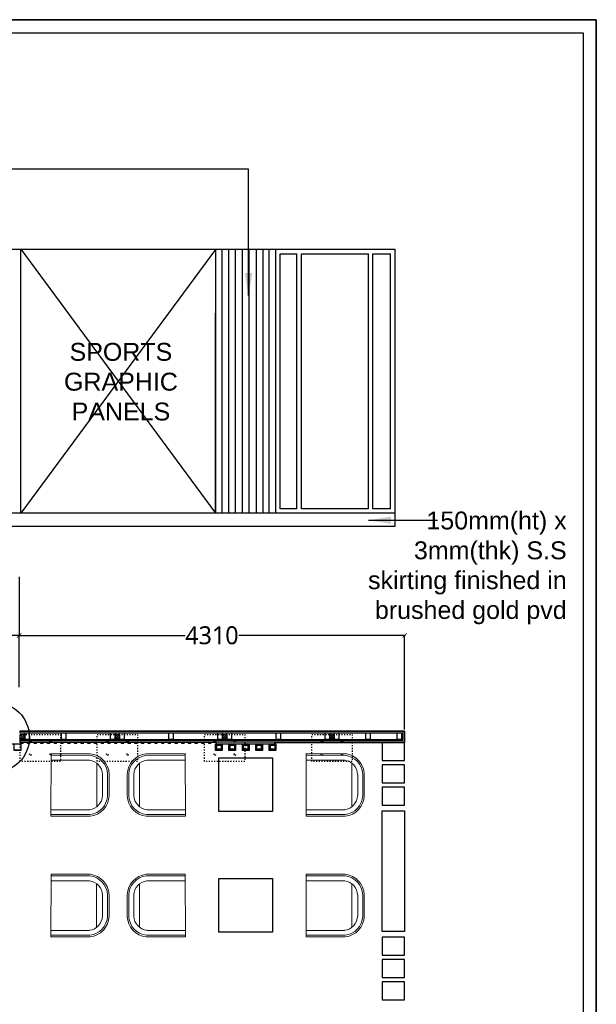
# Model space of a CAD drawing. Header units: millimetres. Extents: x 502444 to 745500, y -417645 to -375189.
# Tile 6 of 208: x 522465 to 528911, y -409145 to -398141. Entities that reach past the tile are written whole.
import ezdxf

# ---------------------------------------------------------------- set-up
doc = ezdxf.new("R2010")
doc.units = ezdxf.units.MM
doc.linetypes.add('ACAD_ISO03W100', pattern=[30, 12, -18])
doc.layers.get('Defpoints').update_dxf_attribs({"color": 251})
for name, color, linetype, lineweight in [('0FM-WS-TEXT', 7, 'Continuous', 25), ('furniture', 7, 'Continuous', 20), ('G-ANNO-TEXT', 231, 'Continuous', 9), ('Text', 7, 'Continuous', 25)]:
    doc.layers.add(name, color=color, linetype=linetype, lineweight=lineweight)
doc.layers.add('DIMENSIONS', color=7, linetype='Continuous', lineweight=25, true_color=0xcc0000)
doc.styles.add('Arial_B_4', font='arialbd.ttf', dxfattribs={"height": 800})
doc.styles.add('RS75', font='@Malgun Gothic', dxfattribs={"height": 75})
doc.dimstyles.new('DIM', dxfattribs={"dimtxt": 100, "dimasz": 50, "dimexe": 0, "dimexo": 20, "dimgap": 0, "dimtad": 0, "dimdec": 0, "dimrnd": 5, "dimzin": 0, "dimdsep": 46, "dimtxsty": 'Standard', "dimblk": 'OBLIQUE', "dimcen": 0, "dimdle": 10, "dimadec": 4, "dimazin": 0, "dimtfac": 1, "dimtdec": 0, "dimtofl": 0, "dimtmove": 1, "dimatfit": 3, "dimfxl": 1, "dimtolj": 1, "dimtzin": 0, "dimarcsym": 0})
doc.dimstyles.get("Standard").update_dxf_attribs({"dimtxt": 0.18, "dimasz": 0.18, "dimexe": 0.18, "dimexo": 0.0625, "dimgap": 0.09, "dimtad": 0, "dimtih": 1, "dimtoh": 1, "dimdec": 4, "dimzin": 0, "dimdsep": 46, "dimtxsty": 'Standard', "dimcen": 0.09, "dimadec": 0, "dimazin": 0, "dimtfac": 1, "dimtdec": 4, "dimtofl": 0, "dimtmove": 0, "dimatfit": 3, "dimfxl": 1, "dimtolj": 1, "dimtzin": 0, "dimarcsym": 0})

# ---------------------------------------------------------------- blocks, each defined once
blk = doc.blocks.new('DYHTU')
at = {"layer": 'furniture', "color": 9, "true_color": 0xc7c8ca}
for p, q in [((517358, -382569, 0), (516921, -382570, 0)), ((517358, -382587, 0), (516923, -382588, 0)), ((516923, -382588, 0), (517358, -382587, 0)), ((517358, -382569, 0), (517359, -383269, 0)), ((516848, -382676, 0), (516848, -383164, 0)), ((516927, -382643, 0), (517358, -382643, 0)), ((516708, -383041, 0), (516708, -382799, 0)), ((516708, -382799, 0), (516708, -383041, 0)), ((516726, -382799, 0), (516726, -383040, 0)), ((516726, -383040, 0), (516726, -382799, 0)), ((516782, -383039, 0), (516782, -382801, 0)), ((517359, -383269, 0), (516921, -383270, 0)), ((516924, -383251, 0), (517359, -383251, 0)), ((517359, -383196, 0), (516927, -383196, 0))]:
    blk.add_line(p, q, dxfattribs=at)
for centre, radius, start, end in [((516950, -382810, 0), 242, 96.872, 177.2974), ((516950, -382810, 0), 224, 96.872, 177.2974), ((516950, -382810, 0), 168, 97.9109, 176.8767), ((516950, -383029, 0), 242, 182.8215, 263.2469), ((516950, -383029, 0), 224, 182.8215, 263.2469), ((516950, -383029, 0), 168, 183.2422, 262.2079)]:
    blk.add_arc(centre, radius, start, end, dxfattribs=at)
blk = doc.blocks.new('sheet format horizontal')
at = {"layer": 'Text'}
for points in [[(66770.91, -4572.61), (66770.91, -3464.93), (65208.79, -3464.93), (65208.79, -4572.61)], [(66770.91, -4572.61), (65208.79, -4572.61), (65208.79, -3464.93), (66770.91, -3464.93)], [(65217.44, -3473.58), (66762.26, -3473.58), (66762.26, -4563.96), (65217.44, -4563.96)]]:
    blk.add_lwpolyline(points, close=True, dxfattribs=at)
blk = doc.blocks.new('_ArchTick')
at = {"color": 0, "linetype": 'ByBlock', "const_width": 0.15}
blk.add_lwpolyline([(-0.5, -0.5), (0.5, 0.5)], dxfattribs=at)
blk = doc.blocks.new('*D254')
at = {"layer": 'Defpoints', "color": 0, "lineweight": 25, "ltscale": 250, "transparency": 16777216}
for p in [(522459, -404347, 453), (513985, -404438, 1193), (522459, -405022)]:
    blk.add_point(p, dxfattribs=at)
at = {"layer": 'DIMENSIONS', "color": 0, "lineweight": -2, "ltscale": 250, "transparency": 16777216}
for p, q in [((522459, -404367), (522459, -405022)), ((513985, -404458), (513985, -405022)), ((513975, -405022), (517932, -405022)), ((522469, -405022), (518512, -405022))]:
    blk.add_line(p, q, dxfattribs=at)
at = {"layer": 'DIMENSIONS', "color": 0, "lineweight": -2, "ltscale": 250, "transparency": 16777216, "xscale": 50, "yscale": 50, "zscale": 50, "rotation": 180}
blk.add_blockref('_ArchTick', (513985, -405022), dxfattribs=at)
at = {"layer": 'DIMENSIONS', "color": 0, "lineweight": -2, "ltscale": 250, "transparency": 16777216, "xscale": 50, "yscale": 50, "zscale": 50}
blk.add_blockref('_ArchTick', (522459, -405022), dxfattribs=at)
at = {"layer": 'DIMENSIONS', "color": 0, "ltscale": 250, "transparency": 16777216, "insert": (518222, -405022), "char_height": 75, "attachment_point": 5, "style": 'RS75'}
blk.add_mtext('\\A1;{\\H2.6667x;8475}', dxfattribs=at)
blk = doc.blocks.new('*D255')
at = {"layer": 'Defpoints', "color": 0, "lineweight": 25, "ltscale": 250, "transparency": 16777216}
for p in [(526768, -405022), (522459, -405621, 119), (526768, -406093, 0)]:
    blk.add_point(p, dxfattribs=at)
at = {"layer": 'DIMENSIONS', "color": 0, "lineweight": -2, "ltscale": 250, "transparency": 16777216}
for p, q in [((522449, -405022), (524314, -405022)), ((522459, -405601), (522459, -405022)), ((526778, -405022), (524913, -405022)), ((526768, -406073), (526768, -405022))]:
    blk.add_line(p, q, dxfattribs=at)
at = {"layer": 'DIMENSIONS', "color": 0, "lineweight": -2, "ltscale": 250, "transparency": 16777216, "xscale": 50, "yscale": 50, "zscale": 50, "rotation": 180}
blk.add_blockref('_ArchTick', (522459, -405022), dxfattribs=at)
at = {"layer": 'DIMENSIONS', "color": 0, "lineweight": -2, "ltscale": 250, "transparency": 16777216, "xscale": 50, "yscale": 50, "zscale": 50}
blk.add_blockref('_ArchTick', (526768, -405022), dxfattribs=at)
at = {"layer": 'DIMENSIONS', "color": 0, "ltscale": 250, "transparency": 16777216, "insert": (524614, -405022), "char_height": 75, "attachment_point": 5, "style": 'RS75'}
blk.add_mtext('\\A1;{\\H2.6667x;4310}', dxfattribs=at)

msp = doc.modelspace()

# ---------------------------------------------------------------- linework, layer by layer
at = {"layer": '0FM-WS-TEXT', "color": 116, "lineweight": 30, "true_color": 0x136734}
msp.add_line((504394.07523, -400706.52544), (526659.7097, -400706.52544), dxfattribs=at)
at = {"layer": '0FM-WS-TEXT', "color": 251, "lineweight": 25, "true_color": 0x636466}
for p, q in [((522477.60055, -400706.52544), (524654.05313, -403656.52544)), ((524654.05313, -400708.54844), (522477.60055, -403656.52544)), ((522465.23123, -406092.52443, -0.09654), (522465.23123, -406111.52443)), ((522465.23123, -406186.52443, -0.09654), (522465.23123, -406218.52443)), ((522477.60055, -406230.52443), (522477.60055, -406218.52443)), ((522502.60055, -406230.52443), (522502.60055, -406218.52443)), ((522552.60055, -406230.52443), (522552.60055, -406218.52443)), ((522577.60055, -406230.52443), (522577.60055, -406218.52443)), ((522627.60055, -406230.52443), (522627.60055, -406218.52443)), ((522652.60055, -406230.52443), (522652.60055, -406218.52443)), ((522702.60055, -406230.52443), (522702.60055, -406218.52443)), ((522727.60055, -406230.52443), (522727.60055, -406218.52443)), ((522777.60055, -406230.52443), (522777.60055, -406218.52443)), ((522802.60055, -406230.52443), (522802.60055, -406218.52443)), ((522852.60055, -406230.52443), (522852.60055, -406218.52443)), ((522877.60055, -406230.52443), (522877.60055, -406218.52443)), ((522927.60055, -406230.52443), (522927.60055, -406218.52443)), ((522952.60055, -406230.52443), (522952.60055, -406218.52443)), ((523002.60055, -406230.52443), (523002.60055, -406218.52443)), ((523027.60055, -406230.52443), (523027.60055, -406218.52443)), ((523077.60055, -406230.52443), (523077.60055, -406218.52443)), ((523102.60055, -406230.52443), (523102.60055, -406218.52443)), ((523152.60055, -406230.52443), (523152.60055, -406218.52443)), ((523177.60055, -406230.52443), (523177.60055, -406218.52443)), ((523227.60055, -406230.52443), (523227.60055, -406218.52443)), ((523252.60055, -406230.52443), (523252.60055, -406218.52443)), ((523302.60055, -406230.52443), (523302.60055, -406218.52443)), ((523327.60055, -406230.52443), (523327.60055, -406218.52443)), ((523377.60055, -406230.52443), (523377.60055, -406218.52443)), ((523402.60055, -406230.52443), (523402.60055, -406218.52443)), ((523452.60055, -406230.52443), (523452.60055, -406218.52443)), ((523477.60055, -406230.52443), (523477.60055, -406218.52443)), ((523527.60055, -406230.52443), (523527.60055, -406218.52443)), ((523552.60055, -406230.52443), (523552.60055, -406218.52443)), ((523602.60055, -406230.52443), (523602.60055, -406218.52443)), ((523627.60055, -406230.52443), (523627.60055, -406218.52443)), ((523677.60055, -406230.52443), (523677.60055, -406218.52443)), ((523702.60055, -406230.52443), (523702.60055, -406218.52443)), ((523752.60055, -406230.52443), (523752.60055, -406218.52443)), ((523777.60055, -406230.52443), (523777.60055, -406218.52443)), ((523827.60055, -406230.52443), (523827.60055, -406218.52443)), ((523852.60055, -406230.52443), (523852.60055, -406218.52443)), ((523902.60055, -406230.52443), (523902.60055, -406218.52443)), ((523927.60055, -406230.52443), (523927.60055, -406218.52443)), ((523977.60055, -406230.52443), (523977.60055, -406218.52443)), ((524002.60055, -406230.52443), (524002.60055, -406218.52443)), ((524052.60055, -406230.52443), (524052.60055, -406218.52443)), ((524077.60055, -406230.52443), (524077.60055, -406218.52443)), ((524127.60055, -406230.52443), (524127.60055, -406218.52443)), ((524152.60055, -406230.52443), (524152.60055, -406218.52443)), ((524202.60055, -406230.52443), (524202.60055, -406218.52443)), ((524227.60055, -406230.52443), (524227.60055, -406218.52443)), ((524277.60055, -406230.52443), (524277.60055, -406218.52443)), ((524302.60055, -406230.52443), (524302.60055, -406218.52443)), ((524352.60055, -406230.52443), (524352.60055, -406218.52443)), ((524377.60055, -406230.52443), (524377.60055, -406218.52443)), ((524427.60055, -406230.52443), (524427.60055, -406218.52443)), ((524452.60055, -406230.52443), (524452.60055, -406218.52443)), ((524502.60055, -406230.52443), (524502.60055, -406218.52443)), ((524527.60055, -406230.52443), (524527.60055, -406218.52443)), ((524577.60055, -406230.52443), (524577.60055, -406218.52443)), ((524602.60055, -406230.52443), (524602.60055, -406218.52443)), ((525317.05313, -406220.52443), (526767.95977, -406220.52443))]:
    msp.add_line(p, q, dxfattribs=at)
at = {"layer": '0FM-WS-TEXT'}
for p, q in [((524729.05313, -403656.52544), (524729.05313, -400706.52544)), ((524804.05313, -403656.52544), (524804.05313, -400706.52544)), ((524879.05313, -403656.52544), (524879.05313, -400706.52544)), ((524954.05313, -403656.52544), (524954.05313, -400706.52544)), ((525029.05313, -403656.52544), (525029.05313, -400706.52544)), ((525112.18593, -403656.52544), (525112.18593, -400706.52544)), ((525187.18593, -403656.52544), (525187.18593, -400706.52544)), ((525254.05313, -403656.52544), (525254.05313, -400706.52544)), ((525329.05313, -403656.52544), (525329.05313, -400706.52544)), ((525376.02936, -400756.52544), (525564.02668, -400756.52544)), ((525376.02936, -403606.52544), (525376.02936, -400756.52544)), ((525564.02668, -403606.52544), (525564.02668, -400756.52544)), ((525614.02668, -403606.52544), (525614.02668, -400756.52544)), ((525614.02668, -400756.52544), (526364.02668, -400756.52544)), ((526364.02668, -403606.52544), (526364.02668, -400756.52544)), ((526414.02668, -403606.52544), (526414.02668, -400756.52544)), ((526414.02668, -400756.52544), (526609.7097, -400756.52544)), ((526609.7097, -403606.52544), (526609.7097, -400756.52544)), ((526659.7097, -400706.52544), (526659.7097, -403806.52544)), ((522477.60055, -403656.52544), (522477.60055, -401421.52544)), ((524654.05313, -401421.52544), (524654.05313, -403656.52544)), ((524654.05313, -403656.52544), (524654.05313, -401421.52544)), ((526659.7097, -403656.52544), (512859.74047, -403656.52544)), ((525564.02668, -403606.52544), (525376.02936, -403606.52544)), ((526364.02668, -403606.52544), (525614.02668, -403606.52544)), ((526609.7097, -403606.52544), (526414.02668, -403606.52544))]:
    msp.add_line(p, q, dxfattribs=at)
at = {"layer": '0FM-WS-TEXT', "color": 18, "lineweight": 30, "true_color": 0x000000}
msp.add_line((526659.7097, -403806.52544), (504263.99719, -403806.52544), dxfattribs=at)
at = {"layer": '0FM-WS-TEXT', "color": 18, "lineweight": 25, "true_color": 0x000000}
for p, q in [((522465.23123, -406092.52443, -0.09654), (526767.95977, -406092.52443)), ((526764.80865, -406093.52443), (522465.23123, -406093.52443)), ((522465.23123, -406111.52443), (526734.80865, -406111.52443)), ((522465.23123, -406186.52443), (526734.80865, -406186.52443)), ((522471.73123, -406130.02443), (522521.73123, -406180.02443)), ((522521.73123, -406130.02443), (522471.73123, -406180.02443)), ((523531.49877, -406130.02443), (523581.49877, -406180.02443)), ((523581.49877, -406130.02443), (523531.49877, -406180.02443)), ((524731.49877, -406130.02443), (524781.49877, -406180.02443)), ((524781.49877, -406130.02443), (524731.49877, -406180.02443)), ((525931.49877, -406130.02443), (525981.49877, -406180.02443)), ((525981.49877, -406130.02443), (525931.49877, -406180.02443)), ((526767.95977, -406093.52443), (526767.95977, -406220.52443)), ((521802.60055, -406232.52443), (522477.60055, -406232.52443)), ((526746.80865, -406198.52443), (522465.23123, -406198.52443)), ((526764.80865, -406216.52443), (522465.23123, -406216.52443)), ((524666.05313, -406218.52443), (522465.23123, -406218.52443)), ((522502.60055, -406230.52443), (522477.60055, -406230.52443)), ((522577.60055, -406230.52443), (522552.60055, -406230.52443)), ((522652.60055, -406230.52443), (522627.60055, -406230.52443)), ((522727.60055, -406230.52443), (522702.60055, -406230.52443)), ((522802.60055, -406230.52443), (522777.60055, -406230.52443)), ((522877.60055, -406230.52443), (522852.60055, -406230.52443)), ((522952.60055, -406230.52443), (522927.60055, -406230.52443)), ((523027.60055, -406230.52443), (523002.60055, -406230.52443)), ((523102.60055, -406230.52443), (523077.60055, -406230.52443)), ((523177.60055, -406230.52443), (523152.60055, -406230.52443)), ((523252.60055, -406230.52443), (523227.60055, -406230.52443)), ((523327.60055, -406230.52443), (523302.60055, -406230.52443)), ((523402.60055, -406230.52443), (523377.60055, -406230.52443)), ((523477.60055, -406230.52443), (523452.60055, -406230.52443)), ((523552.60055, -406230.52443), (523527.60055, -406230.52443)), ((523627.60055, -406230.52443), (523602.60055, -406230.52443)), ((523702.60055, -406230.52443), (523677.60055, -406230.52443)), ((523777.60055, -406230.52443), (523752.60055, -406230.52443)), ((523852.60055, -406230.52443), (523827.60055, -406230.52443)), ((523927.60055, -406230.52443), (523902.60055, -406230.52443)), ((524002.60055, -406230.52443), (523977.60055, -406230.52443)), ((524077.60055, -406230.52443), (524052.60055, -406230.52443)), ((524152.60055, -406230.52443), (524127.60055, -406230.52443)), ((524227.60055, -406230.52443), (524202.60055, -406230.52443)), ((524302.60055, -406230.52443), (524277.60055, -406230.52443)), ((524377.60055, -406230.52443), (524352.60055, -406230.52443)), ((524452.60055, -406230.52443), (524427.60055, -406230.52443)), ((524527.60055, -406230.52443), (524502.60055, -406230.52443)), ((524602.60055, -406230.52443), (524577.60055, -406230.52443)), ((524654.05313, -406232.52443), (525329.05313, -406232.52443)), ((524666.05313, -406232.52443), (524666.05313, -406216.52443)), ((524667.05313, -406232.52443), (524716.05313, -406250.52443)), ((524716.05313, -406232.52443), (524667.05313, -406250.52443)), ((524667.05313, -406250.52443), (524716.05313, -406250.52443)), ((524729.05313, -406233.52443), (524804.05313, -406233.52443)), ((524817.05313, -406232.52443), (524866.05313, -406250.52443)), ((524866.05313, -406232.52443), (524817.05313, -406250.52443)), ((524817.05313, -406250.52443), (524866.05313, -406250.52443)), ((524879.05313, -406233.52443), (524954.05313, -406233.52443)), ((524967.05313, -406232.52443), (525016.05313, -406250.52443)), ((525016.05313, -406232.52443), (524967.05313, -406250.52443)), ((524967.05313, -406250.52443), (525016.05313, -406250.52443)), ((525029.05313, -406233.52443), (525104.05313, -406233.52443)), ((525117.05313, -406232.52443), (525166.05313, -406250.52443)), ((525166.05313, -406232.52443), (525117.05313, -406250.52443)), ((525117.05313, -406250.52443), (525166.05313, -406250.52443)), ((525179.05313, -406233.52443), (525254.05313, -406233.52443)), ((525267.05313, -406232.52443), (525316.05313, -406250.52443)), ((525316.05313, -406232.52443), (525267.05313, -406250.52443)), ((525267.05313, -406250.52443), (525316.05313, -406250.52443)), ((525317.05313, -406232.52443), (525317.05313, -406220.52443))]:
    msp.add_line(p, q, dxfattribs=at)
at = {"layer": '0FM-WS-TEXT'}
for points in [[(522477.60055, -403656.52544), (522477.60055, -400704.50245), (524654.05313, -400708.54844), (524654.05313, -403656.52544)], [(524654.05313, -403806.52544), (524654.05313, -403806.52544), (522477.60055, -403806.52544)], [(522402.60055, -406232.52443), (522477.60055, -406232.52443), (522477.60055, -406307.52443), (522402.60055, -406307.52443), (522402.60055, -406233.52443)], [(522476.60055, -406232.52443), (522476.60055, -406306.52443), (522403.60055, -406306.52443), (522403.60055, -406232.52443)], [(524729.05313, -406233.52443), (524729.05313, -406307.52443), (524654.05313, -406307.52443), (524654.05313, -406232.52443), (524729.05313, -406232.52443)], [(524728.05313, -406232.52443), (524728.05313, -406306.52443), (524655.05313, -406306.52443), (524655.05313, -406232.52443)], [(524716.05313, -406232.52443), (524716.05313, -406294.52443), (524667.05313, -406294.52443), (524667.05313, -406232.52443)], [(524804.05313, -406232.52443), (524879.05313, -406232.52443)], [(524879.05313, -406233.52443), (524879.05313, -406307.52443), (524804.05313, -406307.52443), (524804.05313, -406233.52443)], [(524878.05313, -406232.52443), (524878.05313, -406306.52443), (524805.05313, -406306.52443), (524805.05313, -406232.52443)], [(524866.05313, -406232.52443), (524866.05313, -406294.52443), (524817.05313, -406294.52443), (524817.05313, -406232.52443)], [(524954.05313, -406232.52443), (525029.05313, -406232.52443)], [(525029.05313, -406233.52443), (525029.05313, -406307.52443), (524954.05313, -406307.52443), (524954.05313, -406233.52443)], [(525028.05313, -406232.52443), (525028.05313, -406306.52443), (524955.05313, -406306.52443), (524955.05313, -406232.52443)], [(525016.05313, -406232.52443), (525016.05313, -406294.52443), (524967.05313, -406294.52443), (524967.05313, -406232.52443)], [(525104.05313, -406232.52443), (525179.05313, -406232.52443)], [(525179.05313, -406233.52443), (525179.05313, -406307.52443), (525104.05313, -406307.52443), (525104.05313, -406233.52443)], [(525178.05313, -406232.52443), (525178.05313, -406306.52443), (525105.05313, -406306.52443), (525105.05313, -406232.52443)], [(525166.05313, -406232.52443), (525166.05313, -406294.52443), (525117.05313, -406294.52443), (525117.05313, -406232.52443)], [(525254.05313, -406232.52443), (525329.05313, -406232.52443), (525329.05313, -406307.52443), (525254.05313, -406307.52443), (525254.05313, -406233.52443)], [(525328.05313, -406232.52443), (525328.05313, -406306.52443), (525255.05313, -406306.52443), (525255.05313, -406232.52443)], [(525316.05313, -406232.52443), (525316.05313, -406294.52443), (525267.05313, -406294.52443), (525267.05313, -406232.52443)]]:
    msp.add_lwpolyline(points, dxfattribs=at)
at = {"layer": '0FM-WS-TEXT', "color": 18, "lineweight": 25, "true_color": 0x000000}
for points in [[(522521.73123, -406130.02443), (522521.73123, -406180.02443), (522471.73123, -406180.02443), (522471.73123, -406130.02443)], [(522571.73123, -406111.52443), (522571.73123, -406186.52443), (522521.73123, -406186.52443), (522521.73123, -406111.52443)], [(522981.49877, -406111.52443), (522981.49877, -406186.52443), (522931.49877, -406186.52443), (522931.49877, -406111.52443)], [(523531.49877, -406111.52443), (523531.49877, -406186.52443), (523481.49877, -406186.52443), (523481.49877, -406111.52443)], [(523581.49877, -406130.02443), (523581.49877, -406180.02443), (523531.49877, -406180.02443), (523531.49877, -406130.02443)], [(523631.49877, -406111.52443), (523631.49877, -406186.52443), (523581.49877, -406186.52443), (523581.49877, -406111.52443)], [(524181.49877, -406111.52443), (524181.49877, -406186.52443), (524131.49877, -406186.52443), (524131.49877, -406111.52443)], [(524731.49877, -406111.52443), (524731.49877, -406186.52443), (524681.49877, -406186.52443), (524681.49877, -406111.52443)], [(524781.49877, -406130.02443), (524781.49877, -406180.02443), (524731.49877, -406180.02443), (524731.49877, -406130.02443)], [(524831.49877, -406111.52443), (524831.49877, -406186.52443), (524781.49877, -406186.52443), (524781.49877, -406111.52443)], [(525381.49877, -406111.52443), (525381.49877, -406186.52443), (525331.49877, -406186.52443), (525331.49877, -406111.52443)], [(525931.49877, -406111.52443), (525931.49877, -406186.52443), (525881.49877, -406186.52443), (525881.49877, -406111.52443)], [(525981.49877, -406130.02443), (525981.49877, -406180.02443), (525931.49877, -406180.02443), (525931.49877, -406130.02443)], [(526031.49877, -406111.52443), (526031.49877, -406186.52443), (525981.49877, -406186.52443), (525981.49877, -406111.52443)], [(526383.15371, -406111.52443), (526383.15371, -406186.52443), (526333.15371, -406186.52443), (526333.15371, -406111.52443)], [(526734.80865, -406111.52443), (526734.80865, -406186.52443), (526684.80865, -406186.52443), (526684.80865, -406111.52443)]]:
    msp.add_lwpolyline(points, close=True, dxfattribs=at)
at = {"layer": '0FM-WS-TEXT', "color": 18, "linetype": 'ACAD_ISO03W100', "lineweight": 25, "true_color": 0x000000}
for points in [[(522471.73123, -406130.02443), (522921.73123, -406130.02443), (522921.73123, -406430.02443), (522471.73123, -406430.02443)], [(523331.49877, -406130.02443), (523781.49877, -406130.02443), (523781.49877, -406430.02443), (523331.49877, -406430.02443)], [(524531.49877, -406130.02443), (524981.49877, -406130.02443), (524981.49877, -406430.02443), (524531.49877, -406430.02443)], [(525731.49877, -406130.02443), (526181.49877, -406130.02443), (526181.49877, -406430.02443), (525731.49877, -406430.02443)]]:
    msp.add_lwpolyline(points, close=True, dxfattribs=at)
at = {"layer": '0FM-WS-TEXT', "color": 18, "lineweight": 25, "true_color": 0x000000}
for points in [[(526734.80865, -406111.52443), (526734.80865, -406186.52443)], [(526746.80865, -406093.52443), (526746.80865, -406198.52443)], [(526764.80865, -406092.52443), (526764.80865, -406093.52443)], [(526764.80865, -406093.52443), (526764.80865, -406216.52443)], [(526767.95977, -406092.52443), (526767.95977, -406093.52443)]]:
    msp.add_lwpolyline(points, dxfattribs=at)
at = {"layer": '0FM-WS-TEXT', "color": 253, "true_color": 0xb5af97}
for points in [[(526767.95977, -406420.52443), (526767.95977, -406220.52443), (526517.93332, -406220.52443), (526517.93332, -406420.52443)], [(525291.55313, -406390.44541), (525291.55313, -406990.44541), (524691.55313, -406990.44541), (524691.55313, -406390.44541)], [(526767.95977, -406669.52443), (526767.95977, -406469.52443), (526517.93332, -406469.52443), (526517.93332, -406669.52443)], [(526767.95977, -406919.52443), (526767.95977, -406719.52443), (526517.93332, -406719.52443), (526517.93332, -406919.52443)], [(526517.93332, -408332.02443), (526517.93332, -406982.02443), (526767.95977, -406982.02443), (526767.95977, -408332.02443)], [(526767.95977, -408594.52443), (526767.95977, -408394.52443), (526517.93332, -408394.52443), (526517.93332, -408594.52443)], [(526767.95977, -408844.52443), (526767.95977, -408644.52443), (526517.93332, -408644.52443), (526517.93332, -408844.52443)], [(526767.95977, -409094.52443), (526767.95977, -408894.52443), (526517.93332, -408894.52443), (526517.93332, -409094.52443)]]:
    msp.add_lwpolyline(points, close=True, dxfattribs=at)
at = {"layer": '0FM-WS-TEXT', "color": 253, "true_color": 0xb5af97, "elevation": 0}
msp.add_lwpolyline([(525291.55313, -407738.80686), (525291.55313, -408338.80686), (524691.55313, -408338.80686), (524691.55313, -407738.80686)], close=True, dxfattribs=at)
at = {"layer": '0FM-WS-TEXT', "color": 1, "lineweight": 25}
msp.add_circle((522179.52338, -406162.15603, 0), 393.93851, dxfattribs=at)
at = {"layer": '0FM-WS-TEXT', "color": 18, "linetype": 'ACAD_ISO03W100', "lineweight": 25, "true_color": 0x000000}
for centre in [(522584.23123, -406205.02443), (522809.23123, -406205.02443), (523443.99877, -406205.02443), (523668.99877, -406205.02443), (524643.99877, -406205.02443), (524868.99877, -406205.02443), (525843.99877, -406205.02443), (526068.99877, -406205.02443), (522584.23123, -406355.02443), (522809.23123, -406355.02443), (523443.99877, -406355.02443), (523668.99877, -406355.02443), (524643.99877, -406355.02443), (524868.99877, -406355.02443), (525843.99877, -406355.02443), (526068.99877, -406355.02443)]:
    msp.add_circle(centre, 9, dxfattribs=at)

# ---------------------------------------------------------------- block references
at = {"layer": '0FM-WS-TEXT', "xscale": -1}
for p in [(1040173.86174, -23774.32931, 0), (1043025.31432, -23774.276, 0), (1040173.13548, -25122.63745, 0), (1043025.31432, -25122.63745, 0)]:
    msp.add_blockref('DYHTU', p, dxfattribs=at)
at = {"layer": '0FM-WS-TEXT'}
for p in [(6957.79194, -23774.32931, 0), (6957.79194, -25122.69076, 0)]:
    msp.add_blockref('DYHTU', p, dxfattribs=at)
at = {"layer": 'G-ANNO-TEXT', "color": 7, "xscale": 16.94267598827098, "yscale": 16.94267598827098, "zscale": 16.94267598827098}
msp.add_blockref('sheet format horizontal', (-602366.9876, -339435.37346, 2803.51127), dxfattribs=at)

# ---------------------------------------------------------------- texts
at = {"layer": 'G-ANNO-TEXT', "color": 7, "char_height": 200, "style": 'Arial_B_4'}
for s, insert, width, attachment_point in [('\\pxqc;{\\fArial|b0|i0|c0|p34;SPORTS\\PGRAPHIC\\PPANELS}', (521904.72806, -401753.04187, 0), 3383.8377048, 1), ('\\pxqr;{\\fArial|b0|i0|c0|p34;150mm(ht) x 3mm(thk) S.S skirting finished in brushed gold pvd}', (528579.57955, -403637.9203, 0), 2635.8339608, 3)]:
    msp.add_mtext(s, dxfattribs=dict(at, insert=insert, width=width, attachment_point=attachment_point))

# ---------------------------------------------------------------- dimensions: what is measured, and where the dimension line sits
at = {"layer": 'DIMENSIONS', "color": 252, "ltscale": 250, "true_color": 0x939598}
for base, p1, p2, picture, middle in [((522459.23123, -405021.72241, 0), (513985.05645, -404437.79203, 1192.57271), (522459.23123, -404347.07377, 453.11652), '*D254', (518222.14384, -405021.72241, 0)), ((526767.95977, -405021.72241, 0), (522459.23123, -405620.91048, 119.48662), (526767.95977, -406092.52443), '*D255', (524613.5955, -405021.72241, 0))]:
    dim = msp.add_linear_dim(base=base, p1=p1, p2=p2, text='{\\H2.6667x;<>}', dimstyle='DIM', override={"dimtxt": 60, "dimtxsty": 'RS75', "dimblk1": 'ArchTick', "dimblk2": 'ArchTick', "dimsah": 1}, dxfattribs=at)
    dim.commit()
    dim.dimension.update_dxf_attribs({"geometry": picture, "text_midpoint": middle})

# ---------------------------------------------------------------- leaders
at = {"layer": 'G-ANNO-TEXT', "color": 7}
for points in [[(525022.92494, -401223.13076), (525022.92494, -399809.48343), (522102.60055, -399809.48343)], [(526365.50272, -403735.88508), (527136.69475, -403735.88508), (527136.69475, -403732.98779)]]:
    msp.add_leader(points, dimstyle='Standard', override={"dimtxt": 100, "dimasz": 250, "dimtih": 0, "dimtoh": 0, "dimtfill": 1, "dimarcsym": 2}, dxfattribs=at)

doc.saveas('drawing.dxf')
